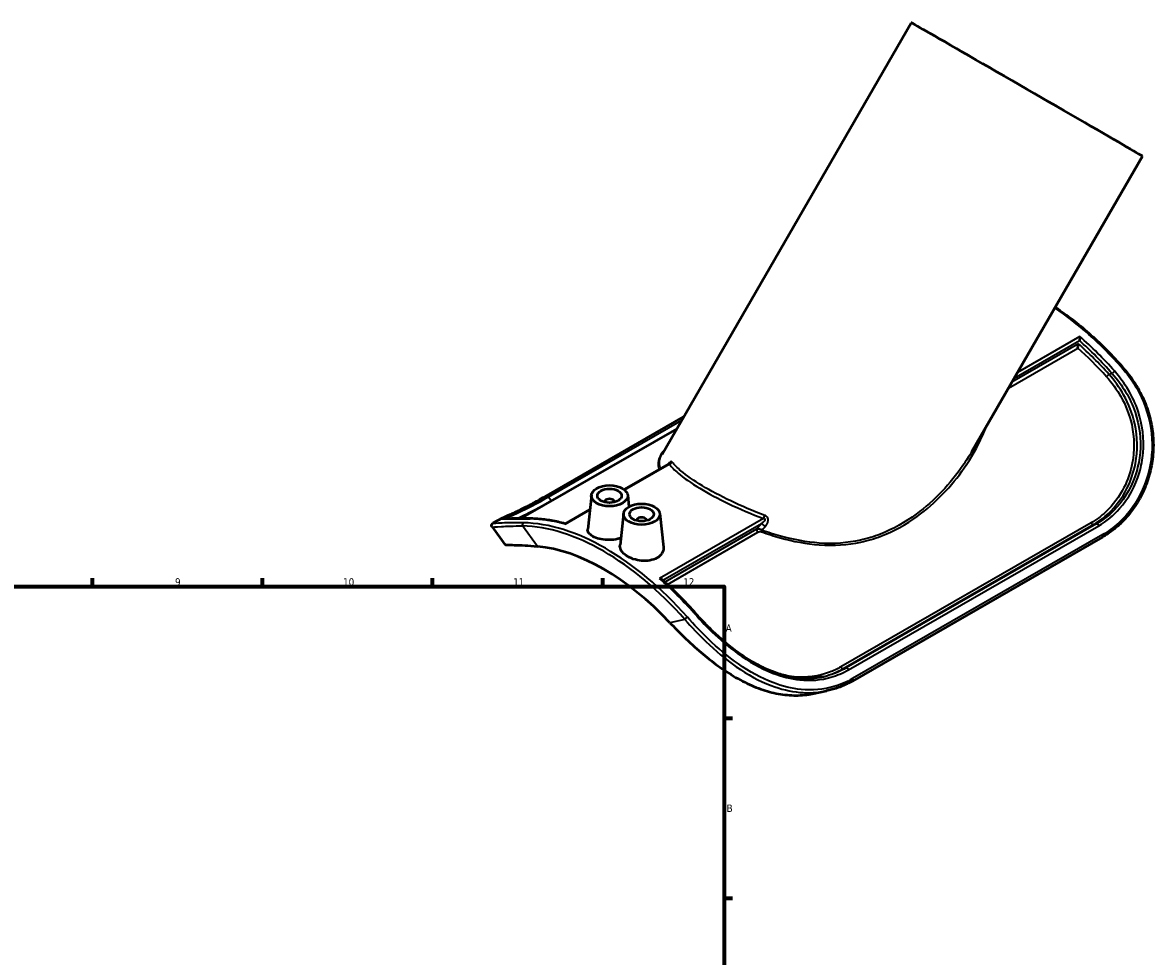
# Model space of a CAD drawing. Header units: millimetres. Extents: x -132 to 998, y -184 to 847.
# Tile 5 of 5: x 532 to 998, y 422 to 807. Entities that reach past the tile are written whole.
import ezdxf

# ---------------------------------------------------------------- set-up
doc = ezdxf.new("R2010")
doc.units = ezdxf.units.MM
for name, color, linetype, lineweight in [('Border (ANSI)', 7, 'Continuous', 70), ('Visible (ANSI)', 7, 'Continuous', 50), ('Visible Narrow (ANSI)', 7, 'Continuous', 35)]:
    doc.layers.add(name, color=color, linetype=linetype, lineweight=lineweight)
doc.styles.add('Note Text (ANSI)', font='tahoma.ttf')

# ---------------------------------------------------------------- blocks, each defined once
blk = doc.blocks.new('Borders Default Border')
at = {"layer": 'Border (ANSI)'}
for p, q in [((560.67, 574), (560.67, 577.45)), ((630.75, 574), (630.75, 577.45)), ((700.83, 574), (700.83, 577.45)), ((770.92, 574), (770.92, 577.45)), ((821, 519.75), (824.45, 519.75)), ((821, 445.5), (824.45, 445.5))]:
    blk.add_line(p, q, dxfattribs=at)
at = {"layer": 'Border (ANSI)', "flags": 128}
blk.add_lwpolyline([(20, 20), (20, 574), (821, 574), (821, 20), (20, 20)], dxfattribs=at)
at = {"layer": 'Border (ANSI)', "attachment_point": 7, "style": 'Note Text (ANSI)'}
for s, insert, char_height in [('9', (594.7, 574.34), 3.05), ('10', (663.96, 574.34), 3.048), ('11', (734.04, 574.4), 3.048), ('12', (804.13, 574.4), 3.048), ('A', (821.63, 555.35), 3.05), ('B', (821.99, 481.1), 3.05)]:
    blk.add_mtext(s, dxfattribs=dict(at, insert=insert, char_height=char_height))

msp = doc.modelspace()

# ---------------------------------------------------------------- linework, layer by layer
at = {"layer": 'Visible (ANSI)'}
for p, q in [((795.3696, 628.6033), (898.0755, 806.4949)), ((923.0056, 629.6753), (993.3382, 751.4948)), ((967.345, 675.4219), (967.2389, 675.0251)), ((747.7285, 611.4721), (804.2811, 644.0386)), ((801.4287, 639.098), (737.1078, 602.058)), ((779.832, 613.9674), (798.2849, 624.5937)), ((766.2463, 611.7207), (764.7457, 597.7253)), ((781.2178, 611.7207), (781.7305, 606.9387)), ((755.4564, 599.9304), (765.609, 605.7769)), ((771.732, 609.0019), (771.732, 608.8157)), ((775.732, 609.0019), (775.732, 608.8157)), ((729.4612, 602.2705), (725.7031, 600.1063)), ((779.4692, 604.1062), (778.0692, 591.0485)), ((784.9549, 601.3874), (784.9549, 601.2011)), ((788.9549, 601.3874), (788.9549, 601.2011)), ((794.4407, 604.1062), (795.9313, 590.2037)), ((725.3297, 598.5729), (730.6492, 591.3329)), ((976.8929, 594.4302), (873.7968, 535.061)), ((857.9192, 529.8956), (863.1729, 530.9952))]:
    msp.add_line(p, q, dxfattribs=at)
for centre, major_axis, ratio, start_param, end_param in [((945.7069, 778.9948), (-47.6314, 27.5), 0.00157785, 3.14159265, 6.28318531), ((966.2727, 673.6492), (0.663, 0.7486), 0.4093511, 5.59229899, 5.596972), ((966.662, 676.0268), (-0.499, 0.8666), 0.57809312, 3.66712514, 3.67171241), ((773.732, 609.0019), (-2, 0), 0.5758617, 2.97290348, 6.45187448), ((786.9549, 601.3874), (-2, 0), 0.5758617, 2.97290348, 6.45187448), ((771.3279, 499.4446), (-49.9032, 86.6583), 0.57809312, 5.10306746, 5.89637424)]:
    msp.add_ellipse(centre, major_axis=major_axis, ratio=ratio, start_param=start_param, end_param=end_param, dxfattribs=at)
for centre, major_axis in [((773.732, 611.4546), (-7.5, 0)), ((773.732, 611.4546), (-5, 0)), ((786.9549, 603.84), (-7.5, 0)), ((786.9549, 603.84), (-5, 0))]:
    msp.add_ellipse(centre, major_axis=major_axis, ratio=0.5758617, dxfattribs=at)
for points, knots in [([(957.359, 689.177), (957.7116, 688.9428), (958.0641, 688.7059), (963.0572, 685.3101), (967.6556, 681.6951), (976.6234, 673.6642), (980.9927, 669.2483), (985.1784, 664.5027)], [4.78865806, 4.78865806, 4.78865806, 4.78865806, 4.802304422, 4.802304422, 4.982135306, 4.982135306, 5.161966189, 5.161966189, 5.161966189, 5.161966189]), ([(967.5458, 677.1238), (967.5458, 677.1223), (967.5458, 677.1208), (967.5437, 677.0134), (967.5386, 676.8954), (967.5228, 676.6487), (967.5123, 676.5192), (967.4849, 676.2477), (967.4677, 676.1036), (967.4319, 675.8551), (967.4148, 675.7502), (967.38, 675.5683), (967.3633, 675.4919), (967.3462, 675.4265), (967.346, 675.4258), (967.3458, 675.425)], [-0.450602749, -0.450602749, -0.450602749, -0.450602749, -0.449827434, -0.449827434, -0.395338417, -0.395338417, -0.343414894, -0.343414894, -0.290314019, -0.290314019, -0.250536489, -0.250536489, -0.215840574, -0.215840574, -0.215438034, -0.215438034, -0.215438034, -0.215438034]), ([(966.7655, 672.3625), (966.7655, 672.364), (966.7656, 672.3655), (966.771, 672.5496), (966.7852, 672.7609), (966.8237, 673.1508), (966.8445, 673.3212), (966.8855, 673.5995), (966.9053, 673.7171), (966.9438, 673.9111), (966.9613, 673.9882), (966.979, 674.0532)], [-0.00063071, -0.00063071, -0.00063071, -0.00063071, 0, 0, 0.07584112, 0.07584112, 0.135363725, 0.135363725, 0.179711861, 0.179711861, 0.214853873, 0.214853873, 0.214853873, 0.214853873]), ([(985.1784, 664.5027), (986.1146, 663.4412), (987.0106, 662.3451), (988.7132, 660.0863), (989.5199, 658.9236), (991.0347, 656.5373), (991.7427, 655.3136), (993.0369, 652.8404), (993.6254, 651.5922), (994.6788, 649.0861), (995.1465, 647.8293), (995.9652, 645.3078), (996.3182, 644.0436), (996.9121, 641.509), (997.1544, 640.2388), (997.5301, 637.6949), (997.664, 636.4211), (997.8252, 633.8731), (997.8523, 632.5989), (997.8008, 630.0544), (997.7217, 628.7842), (997.4585, 626.2536), (997.2736, 624.9934), (996.7997, 622.4906), (996.5097, 621.2483), (995.8273, 618.7907), (995.4338, 617.5758), (994.5472, 615.1836), (994.0531, 614.0068), (992.9693, 611.7022), (992.3789, 610.5749), (991.108, 608.3809), (990.4271, 607.3146), (988.9821, 605.2536), (988.2177, 604.2593), (986.656, 602.4025), (985.8623, 601.5359), (983.8029, 599.4707), (982.4996, 598.3227), (979.7778, 596.2246), (978.3594, 595.2746), (976.8929, 594.4302)], [0, 0, 0, 0, 0.43322862, 0.43322862, 0.86645724, 0.86645724, 1.29968587, 1.29968587, 1.7233498, 1.7233498, 2.13609455, 2.13609455, 2.54132891, 2.54132891, 2.94197493, 2.94197493, 3.3406203, 3.3406203, 3.73947899, 3.73947899, 4.14032176, 4.14032176, 4.54440537, 4.54440537, 4.95249825, 4.95249825, 5.36491572, 5.36491572, 5.78152961, 5.78152961, 6.20180927, 6.20180927, 6.62493823, 6.62493823, 7.05002241, 7.05002241, 7.45365992, 7.45365992, 8.05911618, 8.05911618, 8.66457245, 8.66457245, 8.66457245, 8.66457245]), ([(798.2849, 624.5937), (798.3071, 624.6065), (798.3186, 624.6146), (798.3235, 624.6181), (798.324, 624.6185), (798.324, 624.6185)], [0.1653903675, 0.1653903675, 0.1653903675, 0.1653903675, 0.1878815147, 0.1878815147, 0.1938543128, 0.1938543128, 0.1938543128, 0.1938543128]), ([(729.4612, 602.2705), (729.6565, 602.3829), (729.8788, 602.4924), (730.42, 602.7458), (730.7366, 602.8875), (731.466, 603.2106), (731.8786, 603.3917), (732.7963, 603.7983), (733.3015, 604.0237), (734.3989, 604.5223), (734.9912, 604.7954), (736.2568, 605.3916), (736.93, 605.7148), (738.3507, 606.4125), (739.0981, 606.787), (740.6604, 607.5877), (741.4752, 608.0139), (743.1655, 608.9172), (744.041, 609.3942), (745.8459, 610.3972), (746.7753, 610.9232), (747.7285, 611.4721)], [3.97175167, 3.97175167, 3.97175167, 3.97175167, 4.37793244, 4.37793244, 4.78411321, 4.78411321, 5.19029399, 5.19029399, 5.59647476, 5.59647476, 6.00265553, 6.00265553, 6.4088363, 6.4088363, 6.81501707, 6.81501707, 7.22119785, 7.22119785, 7.62737862, 7.62737862, 8.03355939, 8.03355939, 8.03355939, 8.03355939]), ([(741.3859, 602.0268), (740.6763, 602.0395), (739.9919, 602.0481), (738.6774, 602.0584), (738.0474, 602.06), (736.8463, 602.0578), (736.2753, 602.0541), (735.1969, 602.0431), (734.6895, 602.0358), (733.7431, 602.02), (733.304, 602.0115), (732.4986, 601.9956), (732.1321, 601.9882), (731.4766, 601.9775), (731.1874, 601.9741), (730.6932, 601.9738), (730.4876, 601.9772), (730.1776, 601.9912), (730.0684, 602.005), (730.0501, 602.0085), (730.0493, 602.0087), (730.0493, 602.0088)], [0, 0, 0, 0, 0.3326323, 0.3326323, 0.66526461, 0.66526461, 0.99789691, 0.99789691, 1.33052921, 1.33052921, 1.66316152, 1.66316152, 1.99579382, 1.99579382, 2.32842612, 2.32842612, 2.66105843, 2.66105843, 2.99369073, 2.99369073, 3.02003207, 3.02003207, 3.02003207, 3.02003207]), ([(755.4611, 599.9331), (754.4964, 600.1944), (753.5361, 600.4316), (751.6239, 600.8579), (750.672, 601.047), (748.7798, 601.3761), (747.8395, 601.5161), (745.9719, 601.7468), (745.0445, 601.8376), (743.2042, 601.9694), (742.2911, 602.0105), (741.3859, 602.0268)], [1.828773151, 1.828773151, 1.828773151, 1.828773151, 1.867037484, 1.867037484, 1.905371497, 1.905371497, 1.94370551, 1.94370551, 1.982039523, 1.982039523, 2.020373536, 2.020373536, 2.020373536, 2.020373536]), ([(725.3297, 598.5729), (725.2509, 598.68), (725.1801, 598.827), (725.1229, 599.1271), (725.1294, 599.2719), (725.1833, 599.5213), (725.2307, 599.6216), (725.335, 599.7976), (725.3911, 599.8594), (725.4935, 599.9619), (725.5382, 599.9967), (725.6158, 600.0531), (725.6488, 600.0741), (725.6873, 600.0971), (725.6953, 600.1018), (725.7031, 600.1063)], [3.582839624, 3.582839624, 3.582839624, 3.582839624, 3.625529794, 3.625529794, 3.663954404, 3.663954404, 3.706313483, 3.706313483, 3.762135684, 3.762135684, 3.827783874, 3.827783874, 3.893432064, 3.893432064, 3.911080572, 3.911080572, 3.911080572, 3.911080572]), ([(755.4221, 599.7518), (755.4222, 599.7527), (755.4222, 599.7536), (755.4243, 599.8167), (755.4294, 599.8644), (755.4425, 599.9137), (755.4488, 599.926), (755.4564, 599.9304)], [-0.4506027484, -0.4506027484, -0.4506027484, -0.4506027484, -0.4498274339, -0.4498274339, -0.3953384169, -0.3953384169, -0.3611286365, -0.3611286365, -0.3611286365, -0.3611286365]), ([(778.3849, 594.0046), (777.9897, 593.864), (777.5727, 593.7393), (776.0456, 593.369), (774.8548, 593.2315), (772.6169, 593.1925), (771.4201, 593.2895), (769.217, 593.7119), (768.2106, 594.0364), (766.6088, 594.7883), (765.9094, 595.2677), (764.9757, 596.3261), (764.7411, 596.9059), (764.7322, 597.548), (764.7365, 597.6362), (764.7464, 597.7253)], [0.2028621, 0.2028621, 0.2028621, 0.2028621, 0.33493511, 0.33493511, 0.66987021, 0.66987021, 1.00645328, 1.00645328, 1.34303635, 1.34303635, 1.68347175, 1.68347175, 2.02390715, 2.02390715, 2.07724346, 2.07724346, 2.07724346, 2.07724346]), ([(730.6493, 591.3329), (730.6558, 591.324), (730.6661, 591.3156), (730.7996, 591.2419), (731.1932, 591.2152), (732.4854, 591.1784), (733.3838, 591.1676), (735.6629, 591.1112), (737.1815, 591.0603), (740.4792, 590.8727), (742.1695, 590.7517), (744.01, 590.5832)], [28.23318914, 28.23318914, 28.23318914, 28.23318914, 28.33352423, 28.33352423, 29.18040789, 29.18040789, 30.02729155, 30.02729155, 30.97692689, 30.97692689, 31.76569499, 31.76569499, 31.76569499, 31.76569499]), ([(793.3438, 585.8152), (792.5426, 585.3538), (791.5273, 584.9885), (789.3066, 584.5893), (788.1012, 584.5542), (785.8453, 584.7528), (784.6441, 584.9998), (782.4369, 585.7502), (781.4307, 586.253), (779.8527, 587.3322), (779.1716, 587.9794), (778.2695, 589.3452), (778.0487, 590.0646), (778.0519, 590.8344), (778.058, 590.9412), (778.0699, 591.0485)], [0, 0, 0, 0, 0.33993412, 0.33993412, 0.67986825, 0.67986825, 1.02030365, 1.02030365, 1.36073905, 1.36073905, 1.69732212, 1.69732212, 2.03390518, 2.03390518, 2.08761527, 2.08761527, 2.08761527, 2.08761527]), ([(795.9305, 590.2036), (795.9446, 590.076), (795.9523, 589.9494), (795.9613, 589.0806), (795.7437, 588.2961), (794.8356, 586.8937), (794.145, 586.2766), (793.3438, 585.8152)], [4.670581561, 4.670581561, 4.670581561, 4.670581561, 4.727682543, 4.727682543, 5.067616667, 5.067616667, 5.40755079, 5.40755079, 5.40755079, 5.40755079]), ([(794.3047, 577.3609), (794.3068, 577.3606), (794.3088, 577.3603), (794.4569, 577.3393), (794.6008, 577.3071), (794.8664, 577.2224), (794.9904, 577.1704), (795.1808, 577.0634), (795.2542, 577.013), (795.3173, 576.9572)], [-0.000633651, -0.000633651, -0.000633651, -0.000633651, 0, 0, 0.044532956, 0.044532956, 0.086969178, 0.086969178, 0.117275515, 0.117275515, 0.117275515, 0.117275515]), ([(809.1088, 563.1109), (808.2249, 564.1131), (807.3328, 565.1006), (805.5336, 567.0448), (804.6264, 568.0016), (802.7983, 569.8829), (801.8773, 570.8076), (800.0229, 572.6234), (799.0895, 573.5146), (797.2114, 575.2622), (796.2668, 576.1187), (795.3173, 576.9572)], [1.121219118, 1.121219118, 1.121219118, 1.121219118, 1.15919483, 1.15919483, 1.197170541, 1.197170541, 1.235146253, 1.235146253, 1.273121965, 1.273121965, 1.311097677, 1.311097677, 1.311097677, 1.311097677]), ([(861.8463, 536.8475), (860.9792, 536.666), (860.1024, 536.5206), (858.3323, 536.3021), (857.4389, 536.2292), (855.6381, 536.1558), (854.7306, 536.1555), (852.904, 536.2271), (851.9848, 536.2992), (850.1375, 536.5151), (849.2093, 536.6589), (847.3466, 537.0173), (846.412, 537.2319), (844.5393, 537.7301), (843.6012, 538.0139), (841.7242, 538.6483), (840.7853, 538.999), (838.9097, 539.7648), (837.973, 540.1799), (836.1048, 541.071), (835.1733, 541.547), (833.3189, 542.556), (832.3958, 543.089), (830.5615, 544.2074), (829.6502, 544.7927), (827.8423, 546.0107), (826.9457, 546.6433), (825.1702, 547.9503), (824.2913, 548.6248), (822.5538, 550.0097), (821.6952, 550.7202), (820.001, 552.1714), (819.1653, 552.9121), (817.5188, 554.4178), (816.708, 555.1829), (814.7143, 557.1191), (813.5479, 558.3019), (811.2796, 560.692), (810.1777, 561.8991), (809.1088, 563.1109)], [1.27222597, 1.27222597, 1.27222597, 1.27222597, 1.61029591, 1.61029591, 1.94836585, 1.94836585, 2.2864358, 2.2864358, 2.62450574, 2.62450574, 2.96257568, 2.96257568, 3.30064563, 3.30064563, 3.63871557, 3.63871557, 3.97678551, 3.97678551, 4.31485546, 4.31485546, 4.6529254, 4.6529254, 4.99099534, 4.99099534, 5.32906529, 5.32906529, 5.66713523, 5.66713523, 6.00520518, 6.00520518, 6.34327512, 6.34327512, 6.68134506, 6.68134506, 7.01941501, 7.01941501, 7.52651992, 7.52651992, 8.03362484, 8.03362484, 8.03362484, 8.03362484]), ([(798.6458, 559.1205), (800.4862, 557.1694), (802.3961, 555.2171), (806.6987, 551.028), (809.1116, 548.8149), (813.6712, 544.9332), (815.9659, 543.1052), (820.7351, 539.6514), (823.21, 538.0263), (828.2185, 535.1364), (830.7563, 533.8699), (835.7686, 531.7866), (838.2437, 530.97), (842.9589, 529.8033), (845.3818, 529.4017), (850.2525, 529.0599), (852.701, 529.1197), (856.0476, 529.5431), (856.989, 529.7013), (857.9191, 529.8961)], [14.82917662, 14.82917662, 14.82917662, 14.82917662, 15.61794473, 15.61794473, 16.56758007, 16.56758007, 17.41446372, 17.41446372, 18.26134738, 18.26134738, 19.10823104, 19.10823104, 19.95511469, 19.95511469, 20.79077502, 20.79077502, 21.62643535, 21.62643535, 21.95712859, 21.95712859, 21.95712859, 21.95712859]), ([(873.7968, 535.061), (873.1308, 534.6775), (872.455, 534.3158), (871.0852, 533.6368), (870.3913, 533.3195), (868.9872, 532.7303), (868.2769, 532.4584), (866.8418, 531.9607), (866.117, 531.7349), (864.6542, 531.3299), (863.9164, 531.1508), (863.1729, 530.9952)], [0, 0, 0, 0, 0.27495741, 0.27495741, 0.54991483, 0.54991483, 0.82487224, 0.82487224, 1.09982966, 1.09982966, 1.37478707, 1.37478707, 1.37478707, 1.37478707])]:
    msp.add_open_spline(points, degree=3, knots=knots, dxfattribs=at)
at = {"layer": 'Visible Narrow (ANSI)'}
for p, q in [((967.5458, 677.1238), (941.8603, 662.3325)), ((938.1308, 655.8729), (966.7655, 672.3625)), ((966.979, 674.0532), (939.4868, 658.2216)), ((940.4883, 659.9561), (967.345, 675.4219)), ((979.5369, 661.5214), (980.8929, 661.8052)), ((748.6248, 611.0531), (803.4723, 642.6376)), ((779.9451, 613.8737), (798.3622, 624.4794)), ((748.6248, 611.0531), (749.8447, 609.3927)), ((755.4221, 599.7518), (765.5909, 605.6076)), ((837.2447, 602.0884), (794.3047, 577.3609)), ((744.01, 590.5832), (737.8324, 598.991)), ((795.7272, 576.5938), (836.4218, 600.0282)), ((834.3709, 597.6893), (796.5137, 575.8888)), ((972.1513, 600.2736), (869.0551, 540.9044)), ((870.0101, 540.1807), (973.1063, 599.5499)), ((974.3432, 599.8088), (871.247, 540.4396)), ((872.2104, 539.6983), (975.3066, 599.0675)), ((974.3432, 599.8088), (973.1063, 599.5499)), ((797.5676, 574.9279), (834.8645, 596.4058)), ((976.9752, 595.4275), (873.879, 536.0584)), ((804.8233, 560.4135), (798.6458, 559.1205)), ((870.0101, 540.1807), (871.247, 540.4396))]:
    msp.add_line(p, q, dxfattribs=at)
for centre, major_axis, ratio, start_param, end_param in [((950.933, 602.8723), (54.8935, -95.3242), 0.57809312, 1.90855099, 2.27747145), ((948.1046, 601.2435), (-54.8935, 95.3242), 0.57809312, 5.05014364, 5.24709591), ((946.6904, 600.4292), (52.8974, -91.8578), 0.57809312, 1.9194033, 2.08698288), ((947.3975, 600.8364), (-53.3964, 92.7244), 0.57809312, 5.06099596, 5.23792146), ((947.3975, 600.8364), (54.3945, -94.4576), 0.57809312, 1.90855099, 2.09632891), ((981.6, 662.2124), (0.75, 0.6615), 0.2703878, 0.92672093, 2.49751726), ((984.4285, 663.8412), (0.75, 0.6615), 0.2703878, 0, 0.92672093), ((978.8298, 661.1142), (-0.7455, -0.6666), 0.27872657, 0.92485797, 2.4956543), ((798.0087, 626.2661), (1.5741, 1.2338), 0.8913277, 4.28772712, 5.05593409), ((748.2275, 610.6055), (-0.499, 0.8666), 0.57809312, 4.90316019, 6.28318531), ((741.368, 601.0269), (0.018, 0.9998), 0.77090927, 0, 0.43325761), ((774.8634, 501.4806), (-54.8935, 95.3242), 0.57809312, 5.7523458, 5.94929806), ((837.5982, 603.468), (0.6879, 1.878), 0.1010539, 3.92498697, 4.69319395), ((738.5395, 599.3982), (0.018, 0.9998), 0.77090927, 0.43325761, 2.00405394), ((771.3279, 499.4446), (-54.3945, 94.4576), 0.57809312, 5.05014364, 5.94929806), ((772.035, 499.8518), (-54.8935, 95.3242), 0.57809312, 5.05014364, 5.94929806), ((835.0539, 597.0844), (0.499, -0.8666), 0.57809312, 3.66712514, 5.22857553), ((783.9432, 502.3882), (198.2445, 239.119), 0.07532388, 1.21340686, 1.22407188), ((836.5199, 597.2743), (0.3383, 0.941), 0.06471615, 3.93620032, 4.69911295), ((837.7878, 598.8184), (1.5032, -1.3193), 0.01003678, 1.51243357, 2.71982733), ((785.3092, 501.1784), (196.6451, 240.0447), 0.07282107, 1.21255074, 1.21944071), ((972.709, 600.455), (0.499, -0.8666), 0.57809312, 4.5909525, 6.09628151), ((974.7404, 598.9037), (-0.499, 0.8666), 0.57809312, 4.57137285, 6.09628151), ((976.3939, 595.2968), (0.499, -0.8666), 0.57809312, 0, 1.39306697), ((774.8634, 501.4806), (54.8935, -95.3242), 0.57809312, 1.90855099, 2.10550325), ((805.5305, 560.8207), (-0.75, -0.6615), 0.2703878, 4.06831359, 5.63910991), ((808.3589, 562.4494), (0.75, 0.6615), 0.2703878, 0, 0.92672093), ((869.6129, 541.0858), (0.499, -0.8666), 0.57809312, 4.5909525, 6.09628151), ((871.6443, 539.5345), (-0.499, 0.8666), 0.57809312, 4.57137285, 6.09628151), ((873.2977, 535.9276), (0.499, -0.8666), 0.57809312, 0, 1.39306697)]:
    msp.add_ellipse(centre, major_axis=major_axis, ratio=ratio, start_param=start_param, end_param=end_param, dxfattribs=at)
for points, knots in [([(980.8929, 661.8052), (982.9726, 659.4735), (984.8336, 656.9597), (988.0057, 651.6276), (989.3146, 648.8105), (992.1459, 640.4623), (992.8372, 634.6981), (992.1115, 626.4573), (991.6054, 623.8213), (989.2166, 615.7748), (986.4118, 610.7762), (980.3252, 603.9432), (977.461, 601.6042), (974.3432, 599.8088)], [0, 0, 0, 0, 0.9904797, 0.9904797, 1.9809594, 1.9809594, 3.83425741, 3.83425741, 4.7302219, 4.7302219, 6.68355255, 6.68355255, 8.03355941, 8.03355941, 8.03355941, 8.03355941]), ([(975.3066, 599.0675), (978.4886, 600.8999), (981.4096, 603.2922), (987.6119, 610.2906), (990.4649, 615.4172), (992.8872, 623.679), (993.3986, 626.3867), (994.1236, 634.8553), (993.4081, 640.7838), (990.5082, 649.3778), (989.1696, 652.2792), (985.9291, 657.774), (984.0292, 660.366), (981.9073, 662.7717)], [-8.03355941, -8.03355941, -8.03355941, -8.03355941, -6.68355255, -6.68355255, -4.7302219, -4.7302219, -3.83425741, -3.83425741, -1.9809594, -1.9809594, -0.9904797, -0.9904797, 0, 0, 0, 0]), ([(984.7358, 664.4005), (988.9294, 659.646), (992.3003, 654.167), (996.5863, 642.5278), (997.5417, 636.4022), (997.0339, 624.6664), (995.6689, 619.0571), (991.0096, 608.6761), (987.6126, 603.9781), (981.5213, 598.3959), (979.31, 596.772), (976.9752, 595.4275)], [0, 0, 0, 0, 1.95754737, 1.95754737, 3.86981802, 3.86981802, 5.71479332, 5.71479332, 7.67397778, 7.67397778, 8.66457245, 8.66457245, 8.66457245, 8.66457245]), ([(978.5294, 660.547), (980.7905, 658.0183), (982.7887, 655.2656), (986.4983, 648.7), (988.0211, 644.7888), (990.0844, 635.4794), (990.1484, 630.0097), (988.4746, 621.3237), (987.3095, 617.9423), (983.7963, 611.0028), (981.2368, 607.5936), (976.3664, 603.0397), (974.3229, 601.5241), (972.1513, 600.2736)], [-7.72829001, -7.72829001, -7.72829001, -7.72829001, -6.65865254, -6.65865254, -5.3329176, -5.3329176, -3.588162, -3.588162, -2.39540449, -2.39540449, -0.92130942, -0.92130942, 0, 0, 0, 0]), ([(973.1063, 599.5499), (975.3235, 600.8266), (977.409, 602.3767), (982.3766, 607.0397), (984.9843, 610.5354), (988.5585, 617.6583), (989.7415, 621.1315), (991.4337, 630.0591), (991.3581, 635.6858), (989.2376, 645.2708), (987.6781, 649.3006), (983.8859, 656.0703), (981.8449, 658.9105), (979.5369, 661.5214)], [0, 0, 0, 0, 0.92130942, 0.92130942, 2.39540449, 2.39540449, 3.588162, 3.588162, 5.3329176, 5.3329176, 6.65865254, 6.65865254, 7.72829001, 7.72829001, 7.72829001, 7.72829001]), ([(836.3264, 596.5994), (838.8717, 595.6926), (841.4582, 594.8612), (849.4358, 592.6367), (854.8794, 591.6008), (866.1415, 590.7749), (871.9084, 591.1689), (880.1659, 592.9489), (882.9362, 593.7816), (891.0206, 596.8583), (895.9791, 599.6611), (900.5017, 602.9316), (904.3561, 605.7189), (907.8967, 608.8471), (914.3765, 615.5683), (917.3175, 619.1638), (922.8787, 627.1499), (925.4168, 631.5826), (928.0081, 637.4563), (928.5416, 638.7744), (929.0256, 640.1014)], [36.07685532, 36.07685532, 36.07685532, 36.07685532, 36.89481117, 36.89481117, 38.58343672, 38.58343672, 40.48856817, 40.48856817, 41.50713758, 41.50713758, 43.58600321, 43.58600321, 43.58600321, 45.35770326, 45.35770326, 47.12940331, 47.12940331, 49.12113946, 49.12113946, 49.69113367, 49.69113367, 49.69113367, 49.69113367]), ([(796.3301, 630.2665), (795.6051, 629.4348), (795.0207, 628.6168), (793.9496, 626.5967), (793.6579, 625.4063), (793.7755, 623.5565), (793.9288, 622.8984), (794.1904, 622.2353)], [48.12915151, 48.12915151, 48.12915151, 48.12915151, 48.84359829, 48.84359829, 49.91457937, 49.91457937, 50.5045521, 50.5045521, 50.5045521, 50.5045521]), ([(923.0074, 629.675), (921.8875, 627.7358), (920.6802, 625.83), (916.7952, 620.1864), (913.8755, 616.5721), (907.4456, 609.8115), (903.9336, 606.6629), (900.112, 603.8545), (895.628, 600.5591), (890.7139, 597.7308), (882.7061, 594.6153), (879.9626, 593.7698), (871.7868, 591.9527), (866.0791, 591.5344), (854.9347, 592.3147), (849.5487, 593.3292), (841.6548, 595.5222), (839.0954, 596.3434), (836.5763, 597.2399)], [-48.00480986, -48.00480986, -48.00480986, -48.00480986, -47.12940331, -47.12940331, -45.35770326, -45.35770326, -43.58600321, -43.58600321, -43.58600321, -41.50713758, -41.50713758, -40.48856817, -40.48856817, -38.58343672, -38.58343672, -36.89481117, -36.89481117, -36.07685532, -36.07685532, -36.07685532, -36.07685532]), ([(794.8185, 622.597), (794.5397, 623.2789), (794.3753, 623.9559), (794.247, 625.8213), (794.5294, 627.0097), (795.2261, 628.3485), (795.296, 628.4758), (795.3697, 628.6034)], [-50.52390895, -50.52390895, -50.52390895, -50.52390895, -49.91457937, -49.91457937, -48.84359829, -48.84359829, -48.73134736, -48.73134736, -48.73134736, -48.73134736]), ([(799.5743, 625.3606), (799.5031, 625.4539), (799.4116, 625.5149), (799.0852, 625.5565), (798.7901, 625.3972), (798.2748, 624.8971), (798.0627, 624.6372), (797.8598, 624.3519)], [0, 0, 0, 0, 0.080052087, 0.080052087, 0.230886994, 0.230886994, 0.338507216, 0.338507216, 0.338507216, 0.338507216]), ([(798.283, 624.5914), (798.3504, 624.63), (798.3921, 624.6393), (798.4111, 624.5929), (798.3955, 624.5446), (798.3622, 624.4794)], [-0.165390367, -0.165390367, -0.165390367, -0.165390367, -0.080052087, -0.080052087, 0, 0, 0, 0]), ([(798.3622, 624.4794), (799.2744, 623.2788), (800.4881, 622.0527), (804.3426, 618.7796), (807.4024, 616.6765), (814.4977, 612.4093), (818.5097, 610.248), (827.3519, 605.9933), (832.2031, 603.9051), (837.2447, 602.0884)], [0, 0, 0, 0, 1.01798057, 1.01798057, 2.64674949, 2.64674949, 4.23976185, 4.23976185, 5.87780176, 5.87780176, 5.87780176, 5.87780176]), ([(837.7747, 603.3625), (832.8366, 605.1371), (828.0828, 607.1834), (819.4107, 611.3576), (815.4721, 613.4803), (808.4978, 617.6737), (805.485, 619.742), (801.6806, 622.9658), (800.4799, 624.1747), (799.5743, 625.3606)], [-5.87780176, -5.87780176, -5.87780176, -5.87780176, -4.23976185, -4.23976185, -2.64674949, -2.64674949, -1.01798057, -1.01798057, 0, 0, 0, 0]), ([(730.6964, 601.9751), (730.9569, 602.1417), (731.4355, 602.3689), (733.7516, 603.4154), (736.5566, 604.6332), (742.6431, 607.7141), (745.5071, 609.2577), (748.6248, 611.0531)], [3.92112087, 3.92112087, 3.92112087, 3.92112087, 4.73028129, 4.73028129, 6.68363176, 6.68363176, 8.03355939, 8.03355939, 8.03355939, 8.03355939]), ([(746.6417, 607.5485), (745.6038, 606.9726), (744.6042, 606.4291), (740.5914, 604.2915), (737.9837, 603.0198), (735.9836, 602.0735), (735.9593, 602.062), (735.935, 602.0505)], [0.46042047, 0.46042047, 0.46042047, 0.46042047, 0.92130928, 0.92130928, 2.39540414, 2.39540414, 2.41365175, 2.41365175, 2.41365175, 2.41365175]), ([(729.4613, 602.2705), (729.4122, 602.2422), (729.3694, 602.2158), (728.8444, 601.8587), (729.5598, 601.8453), (732.4597, 601.9055), (733.7983, 601.9413), (737.0389, 601.9778), (738.9387, 601.9783), (741.0607, 601.9402)], [-3.97175167, -3.97175167, -3.97175167, -3.97175167, -3.83431249, -3.83431249, -1.98099713, -1.98099713, -0.99049856, -0.99049856, 0, 0, 0, 0]), ([(837.2447, 602.0884), (837.3295, 602.0902), (837.4089, 602.0855), (837.594, 602.0525), (837.6865, 602.0115), (837.8234, 601.866), (837.8422, 601.7461), (837.7705, 601.4627), (837.6796, 601.3), (837.3997, 600.9191), (837.1904, 600.6987), (836.7905, 600.3292), (836.6101, 600.1768), (836.4218, 600.0282)], [-0.560295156, -0.560295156, -0.560295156, -0.560295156, -0.512224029, -0.512224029, -0.435310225, -0.435310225, -0.33532228, -0.33532228, -0.231980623, -0.231980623, -0.097223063, -0.097223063, 0, 0, 0, 0]), ([(837.8887, 598.7565), (838.1005, 599.0011), (838.296, 599.2606), (838.7067, 599.9158), (838.9022, 600.3266), (839.1013, 601.0927), (839.1375, 601.4396), (839.0529, 602.1025), (838.9331, 602.4163), (838.5916, 602.8734), (838.4025, 603.0386), (838.0597, 603.2454), (837.9196, 603.3104), (837.7747, 603.3625)], [0, 0, 0, 0, 0.097223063, 0.097223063, 0.231980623, 0.231980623, 0.33532228, 0.33532228, 0.435310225, 0.435310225, 0.512224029, 0.512224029, 0.560295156, 0.560295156, 0.560295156, 0.560295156]), ([(725.3299, 598.573), (725.3344, 598.5666), (725.3452, 598.5616), (725.5854, 598.509), (726.889, 598.6575), (731.3015, 598.9104), (734.269, 599.0143), (737.8324, 598.991)], [-3.58283962, -3.58283962, -3.58283962, -3.58283962, -3.44478194, -3.44478194, -1.66188819, -1.66188819, 0, 0, 0, 0]), ([(738.2322, 600.3114), (734.672, 600.3754), (731.7019, 600.3054), (727.2674, 600.1034), (725.9431, 599.9703), (725.6225, 600.0363), (725.6286, 600.0631), (725.7047, 600.1068)], [0, 0, 0, 0, 1.66188819, 1.66188819, 3.44478194, 3.44478194, 3.91108057, 3.91108057, 3.91108057, 3.91108057]), ([(836.5763, 597.2399), (836.4867, 597.292), (836.3962, 597.3394), (836.1639, 597.4507), (836.0235, 597.5074), (835.6866, 597.6236), (835.4965, 597.6709), (835.1011, 597.7389), (834.9024, 597.7506), (834.5956, 597.7349), (834.4775, 597.7173), (834.3709, 597.6893)], [0, 0, 0, 0, 0.016439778, 0.016439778, 0.042743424, 0.042743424, 0.081951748, 0.081951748, 0.130415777, 0.130415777, 0.165547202, 0.165547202, 0.165547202, 0.165547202]), ([(834.8645, 596.4058), (834.9474, 596.4535), (835.0358, 596.496), (835.2584, 596.5833), (835.3972, 596.623), (835.6624, 596.6674), (835.7862, 596.6774), (835.9979, 596.6704), (836.0841, 596.661), (836.2224, 596.6321), (836.2753, 596.6176), (836.3264, 596.5994)], [-0.165547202, -0.165547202, -0.165547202, -0.165547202, -0.130415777, -0.130415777, -0.081951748, -0.081951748, -0.042743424, -0.042743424, -0.016439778, -0.016439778, 0, 0, 0, 0]), ([(804.8233, 560.4135), (807.5095, 557.3374), (810.3885, 554.2736), (817.3586, 547.5698), (821.5634, 544.0175), (830.5989, 537.7251), (835.4481, 535.0594), (844.2664, 531.7265), (848.227, 530.7705), (855.8903, 530.0511), (859.5985, 530.2488), (863.1732, 530.9958)], [-8.66460529, -8.66460529, -8.66460529, -8.66460529, -7.41185246, -7.41185246, -5.80313151, -5.80313151, -4.09288354, -4.09288354, -2.71014229, -2.71014229, -1.37478707, -1.37478707, -1.37478707, -1.37478707]), ([(873.879, 536.0584), (871.4222, 534.6435), (868.8285, 533.5381), (861.8416, 531.5194), (857.3046, 531.1247), (848.8381, 531.957), (844.9357, 532.9175), (836.2364, 536.2447), (831.4449, 538.8964), (822.4981, 545.1432), (818.3255, 548.6652), (811.3917, 555.3049), (808.5215, 558.3373), (805.8378, 561.38)], [0, 0, 0, 0, 1.04236242, 1.04236242, 2.71014229, 2.71014229, 4.09288354, 4.09288354, 5.80313151, 5.80313151, 7.41185246, 7.41185246, 8.66460529, 8.66460529, 8.66460529, 8.66460529]), ([(808.6662, 563.0088), (811.3186, 560.0015), (814.174, 557.0157), (820.1639, 551.4062), (823.2894, 548.7776), (831.1486, 543.0705), (836.0007, 540.2866), (844.6749, 536.8924), (848.4835, 535.9303), (856.6054, 535.1066), (860.8947, 535.4628), (867.4746, 537.3413), (869.9108, 538.3741), (872.2104, 539.6983)], [-8.03362484, -8.03362484, -8.03362484, -8.03362484, -6.79547677, -6.79547677, -5.58851042, -5.58851042, -3.86933671, -3.86933671, -2.53670307, -2.53670307, -0.97565503, -0.97565503, 0, 0, 0, 0]), ([(869.0551, 540.9044), (867.5748, 540.052), (866.0349, 539.3225), (859.8383, 536.9779), (854.8354, 536.3382), (848.3844, 536.948), (847.0516, 537.1483), (845.7148, 537.4201)], [-7.72827048, -7.72827048, -7.72827048, -7.72827048, -7.10021555, -7.10021555, -5.27582471, -5.27582471, -4.80463622, -4.80463622, -4.80463622, -4.80463622]), ([(861.2215, 536.7254), (862.6108, 537.0444), (863.974, 537.4548), (866.926, 538.5667), (868.4987, 539.3103), (870.0101, 540.1807)], [6.58464286, 6.58464286, 6.58464286, 6.58464286, 7.10021555, 7.10021555, 7.72827048, 7.72827048, 7.72827048, 7.72827048]), ([(871.247, 540.4396), (868.9937, 539.142), (866.6078, 538.1274), (863.377, 537.1975), (862.6154, 537.0088), (861.8465, 536.8481)], [0, 0, 0, 0, 0.97565503, 0.97565503, 1.27222597, 1.27222597, 1.27222597, 1.27222597])]:
    msp.add_open_spline(points, degree=3, knots=knots, dxfattribs=at)

# ---------------------------------------------------------------- block references
msp.add_blockref('Borders Default Border', (0, 0))

doc.saveas('drawing.dxf')
